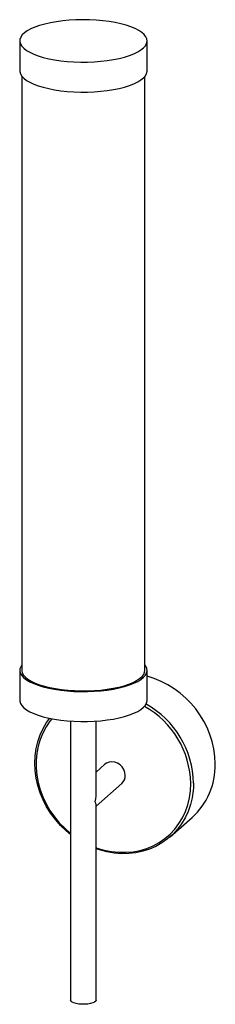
# Paper-space layout '_Dimétrica' of a CAD drawing. Header units: millimetres. Extents: x -86 to 6, y -119 to 345.
import ezdxf

# ---------------------------------------------------------------- set-up
doc = ezdxf.new("R2010")
doc.units = ezdxf.units.MM

psp = doc.layouts.new('_Dimétrica')

# ---------------------------------------------------------------- linework, layer by layer
at = {"color": 7, "linetype": 'Continuous', "lineweight": 25}
for p, q in [((-86.18, 335.16), (-86.18, 321.02)), ((-26.18, 321.02), (-26.18, 335.16)), ((-85.18, 318.46), (-85.18, 38.17)), ((-27.18, 38.17), (-27.18, 318.46)), ((-86.18, 38.17), (-86.18, 24.03)), ((-26.18, 24.03), (-26.18, 38.17)), ((-62.18, 14.23), (-62.18, -117.39)), ((-50.18, -21.11), (-50.18, 14.23)), ((-46.01, -6.14), (-50.18, -9.82)), ((-50.18, -25.82), (-38.07, -15.14)), ((-50.18, -117.39), (-50.18, -25.11)), ((-15.23, -40.32), (-4.97, -31.28))]:
    psp.add_line(p, q, dxfattribs=at)
at = {"color": 8, "linetype": 'Continuous', "lineweight": 25}
psp.add_line((-4.27, -15.04), (-4.33, -17.23), dxfattribs=at)
at = {"color": 7, "linetype": 'Continuous', "lineweight": 25, "flags": 128}
for points in [[(-66.79, 325.81), (-63.74, 325.48), (-60.62, 325.27), (-57.44, 325.17), (-54.24, 325.18), (-51.07, 325.31), (-47.96, 325.54), (-44.94, 325.89), (-42.05, 326.34), (-39.31, 326.89), (-36.77, 327.53), (-34.45, 328.27), (-32.38, 329.07), (-30.57, 329.95), (-29.05, 330.89), (-27.85, 331.87), (-26.96, 332.9), (-26.4, 333.95), (-26.18, 335.01), (-26.31, 336.07), (-26.77, 337.12), (-27.56, 338.16), (-28.68, 339.15), (-30.1, 340.1), (-31.83, 341), (-33.83, 341.83), (-36.08, 342.58), (-38.56, 343.25), (-41.25, 343.83), (-44.1, 344.31), (-47.08, 344.69), (-50.17, 344.96), (-53.33, 345.11), (-56.52, 345.16), (-59.71, 345.09), (-62.86, 344.91), (-65.93, 344.62), (-68.89, 344.22), (-71.7, 343.72), (-74.34, 343.12), (-76.78, 342.43), (-78.98, 341.66), (-80.92, 340.81), (-82.59, 339.91), (-83.95, 338.94), (-85, 337.94), (-85.72, 336.9), (-86.11, 335.84), (-86.16, 334.78), (-85.87, 333.72), (-85.24, 332.68), (-84.28, 331.66), (-83.01, 330.68), (-81.43, 329.76), (-79.57, 328.9), (-77.44, 328.1), (-75.06, 327.39), (-72.48, 326.76), (-69.71, 326.23), (-66.79, 325.81)], [(-86.18, 321.02), (-86.16, 320.64), (-85.87, 319.58), (-85.24, 318.53), (-84.28, 317.52), (-83.01, 316.54), (-81.43, 315.62), (-79.57, 314.75), (-77.44, 313.96), (-75.06, 313.25), (-72.48, 312.62), (-69.71, 312.09), (-66.79, 311.66)], [(-66.79, 311.66), (-63.74, 311.34), (-60.62, 311.13), (-57.44, 311.03), (-54.24, 311.04), (-51.07, 311.16), (-47.96, 311.4), (-44.94, 311.75), (-42.05, 312.2), (-39.31, 312.75), (-36.77, 313.39), (-34.45, 314.12), (-32.38, 314.93), (-30.57, 315.81), (-29.05, 316.75), (-27.85, 317.73), (-26.96, 318.75), (-26.4, 319.8), (-26.18, 320.87), (-26.18, 321.02)], [(-85.18, 40.74), (-85.72, 39.92), (-86.11, 38.86), (-86.16, 37.8), (-85.87, 36.74), (-85.24, 35.69), (-84.28, 34.68), (-83.01, 33.7), (-81.43, 32.77), (-79.57, 31.91), (-77.44, 31.12), (-75.06, 30.4), (-72.48, 29.78), (-69.71, 29.25), (-66.79, 28.82)], [(-85.18, 38.17), (-85.18, 38), (-84.95, 36.96), (-84.39, 35.93), (-83.49, 34.93), (-82.28, 33.96), (-80.76, 33.04), (-78.95, 32.19), (-76.88, 31.4), (-74.56, 30.7), (-72.03, 30.08), (-69.31, 29.56), (-66.43, 29.13)], [(-66.79, 28.82), (-63.74, 28.5), (-60.62, 28.28), (-57.44, 28.18), (-54.24, 28.2), (-51.07, 28.32), (-47.96, 28.56), (-44.94, 28.9), (-42.05, 29.35), (-39.31, 29.91), (-36.77, 30.55), (-34.45, 31.28), (-32.38, 32.09), (-30.57, 32.97), (-29.05, 33.9), (-27.85, 34.89), (-26.96, 35.91), (-26.4, 36.96), (-26.18, 38.02), (-26.31, 39.09), (-26.77, 40.14), (-27.18, 40.74)], [(-66.43, 29.13), (-63.44, 28.82), (-60.36, 28.61), (-57.24, 28.51), (-54.1, 28.53), (-50.98, 28.66), (-47.93, 28.91), (-44.97, 29.26), (-42.14, 29.72), (-39.48, 30.27), (-37.02, 30.92), (-34.78, 31.65), (-32.79, 32.46), (-31.07, 33.34), (-29.65, 34.27), (-28.54, 35.25), (-27.75, 36.27), (-27.3, 37.3), (-27.18, 38.17)], [(-86.18, 24.03), (-86.16, 23.65), (-85.87, 22.59), (-85.24, 21.55), (-84.28, 20.53), (-83.01, 19.56), (-81.43, 18.63), (-79.57, 17.77), (-77.44, 16.98), (-75.06, 16.26), (-72.48, 15.64), (-69.71, 15.11), (-66.79, 14.68)], [(-66.79, 14.68), (-63.74, 14.36), (-60.62, 14.14), (-57.44, 14.04), (-54.24, 14.05), (-51.07, 14.18), (-47.96, 14.42), (-44.94, 14.76), (-42.05, 15.21), (-39.31, 15.76), (-36.77, 16.41), (-34.45, 17.14), (-32.38, 17.95), (-30.57, 18.83), (-29.05, 19.76), (-27.85, 20.75), (-26.96, 21.77), (-26.4, 22.82), (-26.18, 23.88), (-26.18, 24.03)], [(-62.18, -39.29), (-64.23, -37.58), (-66.89, -35.02), (-69.34, -32.25), (-71.54, -29.29), (-73.5, -26.17), (-75.18, -22.91), (-76.58, -19.55), (-77.67, -16.11), (-78.46, -12.62), (-78.94, -9.11), (-79.1, -5.61), (-78.94, -2.15), (-78.46, 1.24), (-77.67, 4.53), (-76.58, 7.7), (-75.18, 10.71), (-73.5, 13.54), (-72.04, 15.55)], [(-36.43, -11.34), (-36.59, -9.97), (-37.07, -8.63), (-37.84, -7.41), (-38.85, -6.38), (-40.05, -5.6), (-41.36, -5.11), (-42.72, -4.93), (-44.03, -5.1), (-45.23, -5.58), (-46.01, -6.14)], [(-4.33, -17.23), (-4.43, -18.5), (-4.91, -21.89), (-5.7, -25.18), (-6.8, -28.34), (-8.19, -31.35), (-9.87, -34.18), (-11.83, -36.81), (-14.03, -39.21), (-16.48, -41.37), (-19.14, -43.26), (-21.99, -44.87), (-25.01, -46.18), (-28.17, -47.19), (-31.45, -47.89), (-34.81, -48.26), (-38.23, -48.31), (-41.69, -48.04), (-45.14, -47.44), (-48.56, -46.53), (-50.18, -45.98)], [(-50.57, -23.81), (-50.27, -22.42), (-50.18, -21.11)], [(-50.18, -25.11), (-50.27, -24.5), (-50.57, -23.81)], [(-50.18, -117.39), (-50.35, -117.87), (-50.86, -118.32), (-51.69, -118.71), (-52.77, -119.03), (-54.05, -119.26), (-55.45, -119.37), (-56.9, -119.37), (-58.3, -119.26), (-59.58, -119.04), (-60.67, -118.72), (-61.49, -118.32), (-62, -117.87), (-62.18, -117.39), (-62.18, -117.39)]]:
    psp.add_lwpolyline(points, dxfattribs=at)
at = {"color": 8, "linetype": 'Continuous', "lineweight": 25, "flags": 128}
for points in [[(-71.02, 15.34), (-71.95, 14.18), (-73.77, 11.5), (-75.32, 8.62), (-76.57, 5.57), (-77.52, 2.38), (-78.16, -0.93), (-78.48, -4.32), (-78.48, -7.77), (-78.16, -11.24), (-77.52, -14.71), (-76.57, -18.14), (-75.32, -21.5), (-73.77, -24.77), (-71.95, -27.92), (-69.86, -30.91), (-67.53, -33.73), (-64.97, -36.34), (-62.22, -38.73), (-62.18, -38.75)], [(-50.18, -45.45), (-49.68, -45.63), (-46.31, -46.62), (-42.89, -47.29), (-39.47, -47.64), (-36.08, -47.66), (-32.73, -47.36), (-29.47, -46.74), (-26.32, -45.8), (-23.31, -44.55), (-20.46, -43), (-17.8, -41.17), (-15.35, -39.07), (-13.14, -36.72), (-11.18, -34.14), (-9.49, -31.35), (-8.09, -28.38), (-6.99, -25.26), (-6.2, -22.01), (-5.72, -18.65), (-5.56, -15.23)]]:
    psp.add_lwpolyline(points, dxfattribs=at)
at = {"color": 7, "linetype": 'Continuous', "lineweight": 25}
for centre, radius, start, end in [((-37.9, -6.9), 43.89, 1.1818, 74.5197), ((-27.35, -6.57), 33.34, 312.1532, 0.9825), ((-41.39, -11.44), 4.97, 311.9788, 1.1569)]:
    psp.add_arc(centre, radius, start, end, dxfattribs=at)
at = {"color": 8, "linetype": 'Continuous', "lineweight": 25}
for centre, radius, start, end in [((-48.34, -16.12), 42.79, 1.1891, 60.7107), ((-48.09, -15.91), 43.83, 1.1434, 60.6877)]:
    psp.add_arc(centre, radius, start, end, dxfattribs=at)

doc.saveas('drawing.dxf')
